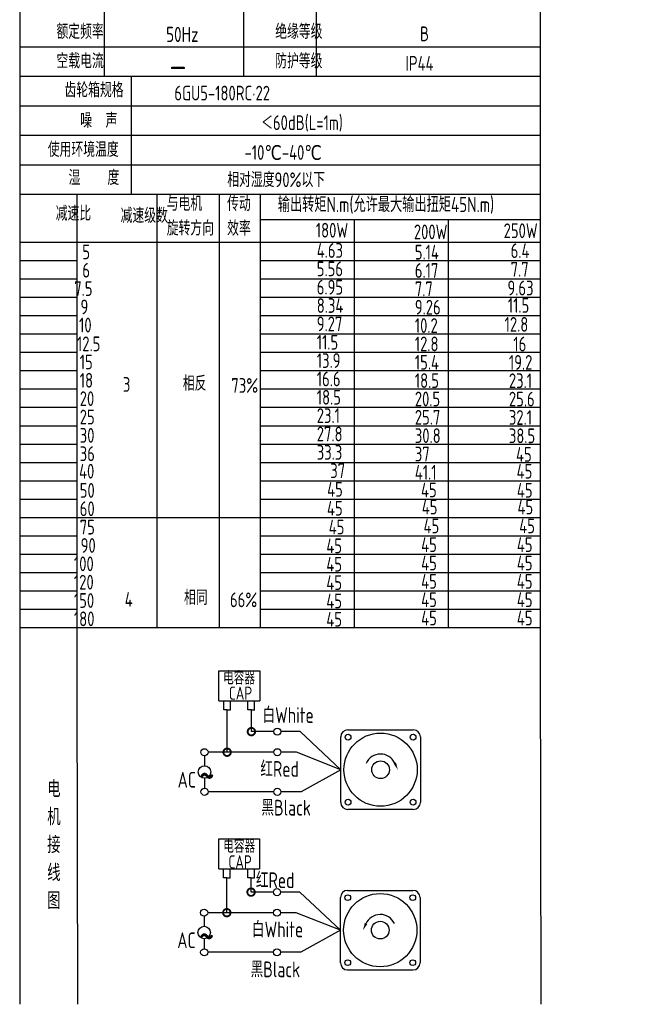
# Model space of a CAD drawing. Header units: inches. Extents: x 331 to 12887, y -474 to 4488.
# Tile 111 of 122: x 11313 to 11727, y -473 to 183. Entities that reach past the tile are written whole.
import ezdxf

# ---------------------------------------------------------------- set-up
doc = ezdxf.new("R2010")
doc.units = ezdxf.units.IN
doc.header["$LTSCALE"] = 10
doc.header["$MEASUREMENT"] = 0
for name, color, linetype in [('1轮廓实线层', 7, 'Continuous'), ('2细线层', 4, 'Continuous'), ('6文字层', 3, 'Continuous'), ('7标注层', 4, 'Continuous')]:
    doc.layers.add(name, color=color, linetype=linetype)
doc.styles.add('PC_TEXTSTYLE', font='isocp.shx', dxfattribs={"width": 0.8, "bigfont": 'HZFS.SHX'})

# ---------------------------------------------------------------- blocks, each defined once
blk = doc.blocks.new('_DotSmall')
at = {"color": 0, "linetype": 'ByBlock', "const_width": 0.5}
blk.add_lwpolyline([(-0.0625, 0, 1), (0.0625, 0, 1)], format="xyb", close=True, dxfattribs=at)

msp = doc.modelspace()

# ---------------------------------------------------------------- linework, layer by layer
at = {"layer": '1轮廓实线层'}
for p, q in [((11312.93751, 321.39462), (11312.93751, 112.7189)), ((11312.93751, 321.39462), (11312.93751, 105.41225)), ((11659.12106, 321.39463), (11659.12106, -237.262)), ((11312.93751, 108.2544), (11312.93751, -272.33846)), ((11312.93751, 100.79143), (11312.93751, -293.12767)), ((11312.93751, -218.36273), (11312.93751, -472.77714)), ((11312.93751, -237.26201), (11312.93751, -472.77714)), ((11659.12106, -237.26201), (11659.51117, -472.77713))]:
    msp.add_line(p, q, dxfattribs=at)
at = {"layer": '1轮廓实线层', "color": 4}
for p, q in [((11472.96668, 49.47941), (11659.12106, 49.47941)), ((11535.46673, 49.47942), (11535.46673, -222.01025)), ((11597.96673, 49.47942), (11597.96673, -222.01025)), ((11472.96668, 34.46551), (11526.61059, 34.46551))]:
    msp.add_line(p, q, dxfattribs=at)
at = {"layer": '2细线层'}
for p, q in [((11369.19772, 301.75986), (11369.19772, 144.68177)), ((11461.6748, 282.1251), (11461.6748, 144.68177)), ((11510.10516, 282.1251), (11510.10516, 144.68177)), ((11659.12106, 164.31653), (11312.93751, 164.31653)), ((11659.12106, 144.68177), (11312.93751, 144.68177)), ((11387.04738, 144.68177), (11387.04738, 66.14273)), ((11659.12106, 125.04701), (11312.93751, 125.04701)), ((11659.12106, 105.41225), (11312.93751, 105.41225)), ((11659.12106, 105.41225), (11312.93751, 105.41225)), ((11659.12106, 85.77749), (11312.93751, 85.77749)), ((11659.12106, 85.77749), (11312.93751, 85.77749)), ((11553.54155, 66.14273), (11312.93751, 66.14273)), ((11659.12106, 66.14273), (11312.93751, 66.14273)), ((11351.09536, -258.64965), (11351.09536, 66.14273)), ((11404.41707, -222.01025), (11404.41707, 66.14273)), ((11445.8828, -222.01025), (11445.8828, 66.14273)), ((11472.96668, -222.01026), (11472.96668, 66.14273)), ((11312.93751, 34.46551), (11659.12106, 34.46551)), ((11312.93751, 22.25238), (11351.09536, 22.25238)), ((11472.96668, 22.25238), (11659.12106, 22.25238)), ((11312.93751, 10.03925), (11351.09536, 10.03925)), ((11472.96668, 10.03925), (11659.12106, 10.03925)), ((11312.93751, -2.17388), (11351.09536, -2.17388)), ((11472.96668, -2.17388), (11659.12106, -2.17388)), ((11312.93751, -14.38701), (11351.09536, -14.38701)), ((11472.96668, -14.38701), (11659.12106, -14.38701)), ((11312.93751, -26.60015), (11351.09536, -26.60015)), ((11472.96668, -26.60015), (11659.12106, -26.60015)), ((11312.93751, -38.81328), (11351.09536, -38.81328)), ((11472.96668, -38.81328), (11659.12106, -38.81328)), ((11312.93751, -51.02641), (11351.09536, -51.02641)), ((11472.96668, -51.02641), (11659.12106, -51.02641)), ((11312.93751, -63.23954), (11351.09536, -63.23954)), ((11472.96668, -63.23954), (11659.12106, -63.23954)), ((11312.93751, -75.45267), (11351.09536, -75.45267)), ((11472.96668, -75.45267), (11659.12106, -75.45267)), ((11312.93751, -87.66581), (11351.09536, -87.66581)), ((11472.96668, -87.66581), (11659.12106, -87.66581)), ((11312.93751, -99.87894), (11351.09536, -99.87894)), ((11472.96668, -99.87894), (11659.12106, -99.87894)), ((11312.93751, -112.09207), (11351.09536, -112.09207)), ((11472.96668, -112.09207), (11659.12106, -112.09207)), ((11312.93751, -124.3052), (11351.09536, -124.3052)), ((11472.96668, -124.3052), (11659.12106, -124.3052)), ((11312.93751, -136.51833), (11351.09536, -136.51833)), ((11472.96668, -136.51833), (11659.12106, -136.51833)), ((11312.93751, -148.73147), (11472.96668, -148.73147)), ((11472.96668, -148.73147), (11659.12106, -148.73147)), ((11312.93751, -160.9446), (11351.09536, -160.9446)), ((11472.96668, -160.9446), (11659.12106, -160.9446)), ((11312.93751, -173.15773), (11351.09536, -173.15773)), ((11472.96668, -173.15773), (11659.12106, -173.15773)), ((11312.93751, -185.37086), (11351.09536, -185.37086)), ((11472.96668, -185.37086), (11659.12106, -185.37086)), ((11312.93751, -197.58399), (11351.09536, -197.58399)), ((11472.96668, -197.58399), (11659.12106, -197.58399)), ((11312.93751, -209.79713), (11351.09536, -209.79713)), ((11472.96668, -209.79713), (11659.12106, -209.79713)), ((11312.93751, -222.01026), (11351.09536, -222.01026)), ((11351.09536, -222.01026), (11659.1211, -222.01024)), ((11472.96668, -222.01026), (11659.12106, -222.01026)), ((11472.96672, -222.01024), (11659.1211, -222.01024)), ((11445.41491, -270.7724), (11445.41491, -250.74946)), ((11445.41491, -250.74946), (11472.66304, -250.74946)), ((11472.66304, -250.74946), (11472.66304, -270.7724)), ((11351.65901, -472.77713), (11351.09536, -258.64965)), ((11445.41491, -270.7724), (11472.5537, -270.7724)), ((11448.60926, -276.76512), (11448.60926, -270.7724)), ((11453.01039, -276.76512), (11453.01039, -270.7724)), ((11464.74521, -276.75092), (11464.74521, -270.7582)), ((11469.14634, -276.75092), (11469.14634, -270.7582)), ((11450.87341, -276.76512), (11448.60926, -276.76512)), ((11450.80982, -276.76512), (11453.07398, -276.76512)), ((11450.87341, -304.99606), (11450.87341, -276.76512)), ((11467.00937, -276.75092), (11464.74521, -276.75092)), ((11466.94578, -276.75092), (11469.20993, -276.75092)), ((11467.00937, -291.31048), (11467.00937, -276.69239)), ((11481.90916, -291.31048), (11467.00937, -291.31048)), ((11499.40417, -291.31048), (11486.6249, -291.31048)), ((11526.45853, -316.6205), (11499.40417, -291.31048)), ((11481.92011, -304.99606), (11450.87341, -304.99606)), ((11526.45853, -316.6205), (11500.22348, -331.35797)), ((11481.90916, -331.35797), (11438.28077, -331.35797)), ((11500.22348, -331.35797), (11486.6249, -331.35797)), ((11445.25756, -382.69068), (11445.25756, -362.66774)), ((11445.25756, -362.66774), (11472.50569, -362.66774)), ((11472.50569, -362.66774), (11472.50569, -382.69068)), ((11445.25756, -382.69068), (11472.39635, -382.69068)), ((11448.45191, -388.6834), (11448.45191, -382.69068)), ((11452.85304, -388.6834), (11452.85304, -382.69068)), ((11464.58786, -388.6692), (11464.58786, -382.67648)), ((11468.98899, -388.6692), (11468.98899, -382.67648)), ((11450.71606, -388.6834), (11448.45191, -388.6834)), ((11450.65247, -411.80303), (11450.65247, -388.6834)), ((11450.65247, -388.6834), (11452.91663, -388.6834)), ((11466.85202, -388.6692), (11464.58786, -388.6692)), ((11466.78843, -388.6692), (11469.05258, -388.6692)), ((11466.78843, -398.11745), (11466.78843, -388.68127)), ((11481.68822, -398.11745), (11466.78843, -398.11745)), ((11499.18323, -398.11745), (11486.40396, -398.11745)), ((11526.2376, -423.42747), (11499.18323, -398.11745)), ((11481.69918, -411.80303), (11450.65247, -411.80303)), ((11526.2376, -423.42747), (11500.00254, -438.16494)), ((11481.68822, -438.16494), (11438.05983, -438.16494)), ((11500.00254, -438.16494), (11486.40396, -438.16494)), ((11530.9426, -449.89312), (11574.46389, -449.89312))]:
    msp.add_line(p, q, dxfattribs=at)
at = {"layer": '2细线层', "color": 4}
for p, q in [((11526.45853, -338.38114), (11526.45853, -294.85986)), ((11531.16354, -290.15485), (11574.68482, -290.15485)), ((11579.38983, -294.85986), (11579.38983, -338.38114)), ((11574.68482, -343.08615), (11531.16354, -343.08615)), ((11533.09074, -343.08615), (11531.16354, -343.08615)), ((11530.9426, -396.96183), (11574.46389, -396.96183)), ((11526.2376, -445.18812), (11526.2376, -401.66683)), ((11579.16889, -401.66683), (11579.16889, -445.18812))]:
    msp.add_line(p, q, dxfattribs=at)
at = {"layer": '2细线层'}
for points in [[(11562.36269, -312.21925, 0, 0, 0), (11562.36269, -312.21925, 1.76438, 0, 0), (11564.47497, -316.74906, 0, 0, 0)], [(11543.26473, -419.02623, 0, 0, 0), (11543.26473, -419.02623, 1.76438, 0, 0), (11541.15245, -423.55603, 0, 0, 0)]]:
    msp.add_lwpolyline(points, format="xyseb", dxfattribs=at)
for centre in [(11484.26703, -291.31048), (11435.81997, -304.99606), (11484.27798, -304.99606), (11435.85886, -331.35797), (11484.26703, -331.35797), (11484.04609, -398.11745), (11435.59903, -411.80303), (11484.05705, -411.80303), (11435.63792, -438.16494), (11484.04609, -438.16494)]:
    msp.add_circle(centre, 2.35787, dxfattribs=at)
at = {"layer": '2细线层', "color": 4}
for centre, radius in [((11552.92418, -316.6205), 24.35769), ((11531.29907, -294.99539), 1.91141), ((11574.54929, -294.99539), 1.91141), ((11552.92418, -316.6205), 5.88125), ((11531.29907, -338.24561), 1.91141), ((11574.54929, -338.24561), 1.91141), ((11552.70324, -423.42747), 24.35769), ((11531.07813, -401.80236), 1.91141), ((11574.32835, -401.80236), 1.91141), ((11552.70324, -423.42747), 5.88125), ((11531.07813, -445.05259), 1.91141), ((11574.32835, -445.05259), 1.91141)]:
    msp.add_circle(centre, radius, dxfattribs=at)
for centre, start, end in [((11531.16354, -294.85986), 90, 180), ((11574.68482, -294.85986), 0, 90), ((11531.16354, -338.38114), 180, 270), ((11574.68482, -338.38114), 270, 0), ((11530.9426, -401.66683), 90, 180), ((11574.46389, -401.66683), 0, 90), ((11530.9426, -445.18812), 180, 270), ((11574.46389, -445.18812), 270, 0)]:
    msp.add_arc(centre, 4.705, start, end, dxfattribs=at)
at = {"layer": '2细线层'}
for centre in [(11552.92418, -316.6205), (11552.70324, -423.42747)]:
    msp.add_arc(centre, 10.41424, 25, 156.22351377, dxfattribs=at)
at = {"layer": '7标注层'}
for p, q in [((11435.84523, -307.3538), (11435.84943, -314.0289)), ((11450.87341, -304.99606), (11438.17784, -304.99606)), ((11496.9831, -304.99606), (11486.63585, -304.99606)), ((11526.45853, -316.6205), (11496.9831, -304.99606)), ((11435.85465, -322.325), (11435.85886, -329.0001)), ((11450.65247, -411.80303), (11437.9569, -411.80303)), ((11496.76216, -411.80303), (11486.41492, -411.80303)), ((11526.2376, -423.42747), (11496.76216, -411.80303)), ((11435.62429, -414.16077), (11435.62849, -420.83587)), ((11435.63372, -429.13197), (11435.63792, -435.80707))]:
    msp.add_line(p, q, dxfattribs=at)
for centre in [(11435.85204, -318.17695), (11435.6311, -424.98392)]:
    msp.add_circle(centre, 4.14805, dxfattribs=at)

# ---------------------------------------------------------------- block references
at = {"layer": '2细线层'}
for p, xscale, yscale, zscale, rotation in [((11467.00937, -291.31048), 9.936700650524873, 9.936700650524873, 9.936700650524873, 0.0552960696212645), ((11450.87341, -304.99606), 9.936700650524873, 9.936700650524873, 9.936700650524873, 0.0552960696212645), ((11466.78843, -398.11745), 9.93670065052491, 9.93670065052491, 9.93670065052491, 0.05529606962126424), ((11450.65247, -411.80303), 9.93670065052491, 9.93670065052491, 9.93670065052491, 0.05529606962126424)]:
    msp.add_blockref('_DotSmall', p, dxfattribs=dict(at, xscale=xscale, yscale=yscale, zscale=zscale, rotation=rotation))

# ---------------------------------------------------------------- texts
at = {"layer": '6文字层', "style": 'PC_TEXTSTYLE'}
for s, insert, char_height, width, attachment_point in [('{\\C3;         额定频率}', (11296.9814, 179.56133), 9.8173806, 114.5470827, 1), ('{\\C3;        50Hz}', (11373.26139, 177.79802), 10.125695, 118.1444291, 1), ('{\\C3;         绝缘等级}', (11442.45269, 179.56133), 9.8173806, 114.5470827, 1), ('{\\C3;          B}', (11534.23693, 178.05434), 9.8173806, 114.5470827, 1), ('{\\C3;         空载电流}', (11296.9814, 159.92657), 9.8173806, 114.5470827, 1), ('{\\C3;         防护等级}', (11442.45269, 159.92657), 9.8173806, 114.5470827, 1), ('{\\C3;         IP44}', (11529.05998, 158.41958), 9.8173806, 114.5470827, 1), ('{\\C3;        \\H1.6708x;—}', (11376.70699, 160.3684), 9.8173806, 114.5470827, 1), ('{\\C3;              齿轮箱规格}', (11279.86153, 140.64264), 9.8173806, 114.5470827, 1), ('{\\C3;             6GU5-180RC·22}', (11415.78298, 138.59242), 9.8173806, 114.5470827, 1), ('{\\C3;              噪  声}', (11290.33411, 120.39805), 9.8173806, 114.5470827, 1), ('{\\C3;              ＜60dB(L=1m)}', (11410.61673, 118.89753), 9.8173806, 114.5470827, 1), ('{\\C3;       使用环境温度}', (11300.20233, 101.02228), 9.8173806, 114.5470827, 1), ('{\\C3;       -10℃-40℃}', (11431.05823, 99.07042), 9.8173806, 114.5470827, 1), ('{\\C3;           湿    度}', (11296.07355, 82.32251), 9.8173806, 114.5470827, 1), ('{\\C3;      相对湿度90%以下}', (11424.03237, 80.92419), 9.8173806, 114.5470827, 1), ('{\\C3;与电机\\P旋转方向}', (11410.71275, 65.07491), 9.817381, 114.5470827, 1), ('{\\C3;传动\\P效率}', (11450.89556, 64.97204), 9.817381, 114.5470827, 1), ('{\\C3;输出转矩N.m(允许最大输出扭矩45N.m)}', (11484.56712, 64.58892), 10.125695, 176.1418605, 1), ('{\\C3;              减速比}', (11274.02121, 58.51708), 9.8173806, 114.5470827, 1), ('{\\C3;              减速级数}', (11317.18117, 57.09311), 9.8173806, 114.5470827, 1), ('{\\C3;                180W}', (11438.0035, 47.32929), 9.8173806, 114.5470827, 1), ('{\\C3;                200W}', (11503.21234, 46.2206), 9.8173806, 114.5470827, 1), ('{\\C3;                250W}', (11562.91725, 46.99559), 9.8173806, 114.5470827, 1), ('{\\C3;                   5}', (11269.26544, 32.92265), 9.8173806, 114.5470827, 1), ('{\\C3;                4.63}', (11438.64299, 33.84389), 9.8173806, 114.5470827, 1), ('{\\C3;                6.4}', (11567.60506, 33.72307), 9.8173806, 114.5470827, 1), ('{\\C3;                5.14}', (11503.85183, 32.73521), 9.8173806, 114.5470827, 1), ('{\\C3;                   6}', (11269.26544, 20.70952), 9.8173806, 114.5470827, 1), ('{\\C3;                5.56}', (11438.64299, 21.63076), 9.8173806, 114.5470827, 1), ('{\\C3;                6.17}', (11503.85183, 20.52207), 9.8173806, 114.5470827, 1), ('{\\C3;                7.7}', (11567.60506, 21.29709), 9.8173806, 114.5470827, 1), ('{\\C3;                  7.5}', (11268.40396, 8.49639), 9.8173806, 114.5470827, 1), ('{\\C3;                6.95}', (11438.64299, 9.41763), 9.8173806, 114.5470827, 1), ('{\\C3;                7.7}', (11503.85183, 8.30894), 9.8173806, 114.5470827, 1), ('{\\C3;                9.63}', (11565.47434, 8.87104), 9.8173806, 114.5470827, 1), ('{\\C3;                  9}', (11272.54003, -3.71675), 9.8173806, 114.5470827, 1), ('{\\C3;                8.34}', (11438.64299, -2.79551), 9.8173806, 114.5470827, 1), ('{\\C3;                9.26}', (11503.85183, -3.90419), 9.8173806, 114.5470827, 1), ('{\\C3;                11.5}', (11565.68746, -2.70344), 9.8173806, 114.5470827, 1), ('{\\C3;                   10}', (11267.08102, -15.78208), 9.8173806, 114.5470827, 1), ('{\\C3;                9.27}', (11438.64299, -15.00864), 9.8173806, 114.5470827, 1), ('{\\C3;                10.2}', (11503.85183, -16.11732), 9.8173806, 114.5470827, 1), ('{\\C3;                12.8}', (11563.55674, -15.34234), 9.8173806, 114.5470827, 1), ('{\\C3;                   12.5}', (11265.71498, -28.29518), 9.8173806, 114.5470827, 1), ('{\\C3;                11.5}', (11438.64299, -27.22177), 9.8173806, 114.5470827, 1), ('{\\C3;                12.8}', (11503.85183, -28.33045), 9.8173806, 114.5470827, 1), ('{\\C3;                16}', (11569.38153, -28.41768), 9.8173806, 114.5470827, 1), ('{\\C3;                13.9}', (11438.64299, -39.4349), 9.8173806, 114.5470827, 1), ('{\\C3;                   15}', (11267.5425, -40.35614), 9.8173806, 114.5470827, 1), ('{\\C3;                15.4}', (11503.85183, -40.54359), 9.8173806, 114.5470827, 1), ('{\\C3;                19.2}', (11566.40514, -40.6443), 9.8173806, 114.5470827, 1), ('{\\C3;                   18}', (11267.5425, -52.56927), 9.8173806, 114.5470827, 1), ('{\\C3;                16.6}', (11438.64299, -51.64803), 9.8173806, 114.5470827, 1), ('{\\C3;     3}', (11359.08953, -55.30473), 9.8173806, 114.5470827, 1), ('{\\C3;     相反}', (11398.96034, -54.60833), 9.8173806, 114.5470827, 1), ('{\\C3;  73%}', (11444.71703, -55.97744), 9.8173806, 114.5470827, 1), ('{\\C3;                18.5}', (11503.85183, -52.75672), 9.8173806, 114.5470827, 1), ('{\\C3;                23.1}', (11566.40514, -52.85743), 9.8173806, 114.5470827, 1), ('{\\C3;                   20}', (11267.5425, -64.78241), 9.8173806, 114.5470827, 1), ('{\\C3;                18.5}', (11438.64299, -63.86117), 9.8173806, 114.5470827, 1), ('{\\C3;                20.5}', (11503.85183, -64.96985), 9.8173806, 114.5470827, 1), ('{\\C3;                25.6}', (11566.40514, -65.07056), 9.8173806, 114.5470827, 1), ('{\\C3;                   25}', (11267.5425, -76.99554), 9.8173806, 114.5470827, 1), ('{\\C3;                23.1}', (11438.64299, -76.0743), 9.8173806, 114.5470827, 1), ('{\\C3;                25.7}', (11503.85183, -77.18298), 9.8173806, 114.5470827, 1), ('{\\C3;                32.1}', (11566.40514, -77.28369), 9.8173806, 114.5470827, 1), ('{\\C3;                   30}', (11267.5425, -89.20867), 9.8173806, 114.5470827, 1), ('{\\C3;                27.8}', (11438.64299, -88.28743), 9.8173806, 114.5470827, 1), ('{\\C3;                30.8}', (11503.85183, -89.39611), 9.8173806, 114.5470827, 1), ('{\\C3;                38.5}', (11566.40514, -89.49682), 9.8173806, 114.5470827, 1), ('{\\C3;                   36}', (11267.5425, -101.4218), 9.8173806, 114.5470827, 1), ('{\\C3;                33.3}', (11438.64299, -100.50056), 9.8173806, 114.5470827, 1), ('{\\C3;                37}', (11503.85183, -101.60925), 9.8173806, 114.5470827, 1), ('{\\C3;                45}', (11571.14754, -101.90273), 9.8173806, 114.5470827, 1), ('{\\C3;                   40}', (11267.09324, -113.09064), 9.8173806, 114.5470827, 1), ('{\\C3;                  37}', (11438.64299, -112.71369), 9.8173806, 114.5470827, 1), ('{\\C3;                41.1}', (11503.85183, -113.82238), 9.8173806, 114.5470827, 1), ('{\\C3;                45}', (11571.55082, -113.07695), 9.8173806, 114.5470827, 1), ('{\\C3;                   50}', (11267.5425, -125.84807), 9.8173806, 114.5470827, 1), ('{\\C3;                45}', (11445.54482, -125.11838), 9.8173806, 114.5470827, 1), ('{\\C3;                45}', (11507.97431, -125.51646), 9.8173806, 114.5470827, 1), ('{\\C3;                45}', (11571.73147, -125.74013), 9.8173806, 114.5470827, 1), ('{\\C3;                45}', (11508.49839, -136.91435), 9.8173806, 114.5470827, 1), ('{\\C3;                45}', (11572.13476, -136.91435), 9.8173806, 114.5470827, 1), ('{\\C3;                   60}', (11267.5425, -138.0612), 9.8173806, 114.5470827, 1), ('{\\C3;                45}', (11445.43313, -137.70738), 9.8173806, 114.5470827, 1), ('{\\C3;                   75}', (11267.5425, -150.27433), 9.8173806, 114.5470827, 1), ('{\\C3;                 45}', (11442.11152, -150.26633), 9.8173806, 114.5470827, 1), ('{\\C3;                 45}', (11505.17678, -149.47331), 9.8173806, 114.5470827, 1), ('{\\C3;                 45}', (11568.81314, -149.47331), 9.8173806, 114.5470827, 1), ('{\\C3;                   90}', (11268.14855, -162.48746), 9.8173806, 114.5470827, 1), ('{\\C3;                45}', (11445.01671, -162.74474), 9.8173806, 114.5470827, 1), ('{\\C3;                45}', (11508.08196, -161.95171), 9.8173806, 114.5470827, 1), ('{\\C3;                45}', (11571.71833, -161.95171), 9.8173806, 114.5470827, 1), ('{\\C3;                  100}', (11268.14855, -174.70059), 9.8173806, 114.5470827, 1), ('{\\C3;                45}', (11445.01671, -174.95787), 9.8173806, 114.5470827, 1), ('{\\C3;                45}', (11508.08196, -174.16484), 9.8173806, 114.5470827, 1), ('{\\C3;                45}', (11571.71833, -174.16484), 9.8173806, 114.5470827, 1), ('{\\C3;                  120}', (11268.14855, -186.91373), 9.8173806, 114.5470827, 1), ('{\\C3;                45}', (11445.01403, -187.171), 9.8173806, 114.5470827, 1), ('{\\C3;                45}', (11508.07929, -186.37797), 9.8173806, 114.5470827, 1), ('{\\C3;                45}', (11571.71565, -186.37797), 9.8173806, 114.5470827, 1), ('{\\C3;     相同}', (11399.78335, -197.14795), 9.8173806, 114.5470827, 1), ('{\\C3;                  150}', (11268.14855, -199.12686), 9.8173806, 114.5470827, 1), ('{\\C3;     4}', (11360.31522, -198.4612), 9.8173806, 114.5470827, 1), ('{\\C3;   66%}', (11439.2881, -198.6712), 9.8173806, 114.5470827, 1), ('{\\C3;                45}', (11445.01403, -199.38413), 9.8173806, 114.5470827, 1), ('{\\C3;                45}', (11508.07929, -198.59111), 9.8173806, 114.5470827, 1), ('{\\C3;                45}', (11571.71565, -198.59111), 9.8173806, 114.5470827, 1), ('{\\C3;                  180}', (11268.14855, -211.33999), 9.8173806, 114.5470827, 1), ('{\\C3;                45}', (11445.01403, -211.59727), 9.8173806, 114.5470827, 1), ('{\\C3;                45}', (11508.07929, -210.80424), 9.8173806, 114.5470827, 1), ('{\\C3;                45}', (11571.71565, -210.80424), 9.8173806, 114.5470827, 1), ('\\pi1.1505;电容器', (11447.07312, -251.16372), 8.823799, 47.4437164, 1), ('\\pi5.9929;CAP', (11446.08481, -261.28741), 8.823799, 27.1387881, 1), ('白White', (11474.41525, -275.06206), 10.482673, 36.1201727, 1), ('\\pi0.16814;红Red', (11472.8047, -310.89512), 10.4826732, 26.8098005, 1), ('\\pi0.21555;~', (11432.10555, -310.64681), 21.1982947, 7.2145549, 1), ('\\pi3.9784;AC', (11413.99216, -318.10074), 10.4826732, 18.8587397, 1), ('{\\C3;     电\\P     机\\P     接\\P     线\\P     图}', (11322.90324, -323.85089), 11.1561143, 219.7779631, 2), ('黑Black', (11473.66554, -336.67574), 10.482673, 37.5739989, 1), ('\\pi1.1505;电容器', (11447.17807, -363.12926), 8.823799, 40.8315218, 1), ('\\pi5.9929;CAP', (11445.78188, -373.59611), 8.823799, 27.1387881, 1), ('\\pi0.16814;红Red', (11469.83562, -384.95519), 10.4826732, 26.8098005, 1), ('白White', (11467.40942, -417.68746), 10.482673, 40.5996445, 1), ('\\pi0.21555;~', (11431.88461, -417.45378), 21.1982947, 7.2145549, 1), ('\\pi3.9784;AC', (11413.77122, -424.90772), 10.4826732, 18.8587397, 1), ('黑Black', (11466.50768, -444.28397), 10.482673, 39.3738744, 1)]:
    msp.add_mtext(s, dxfattribs=dict(at, insert=insert, char_height=char_height, width=width, attachment_point=attachment_point))

doc.saveas('drawing.dxf')
